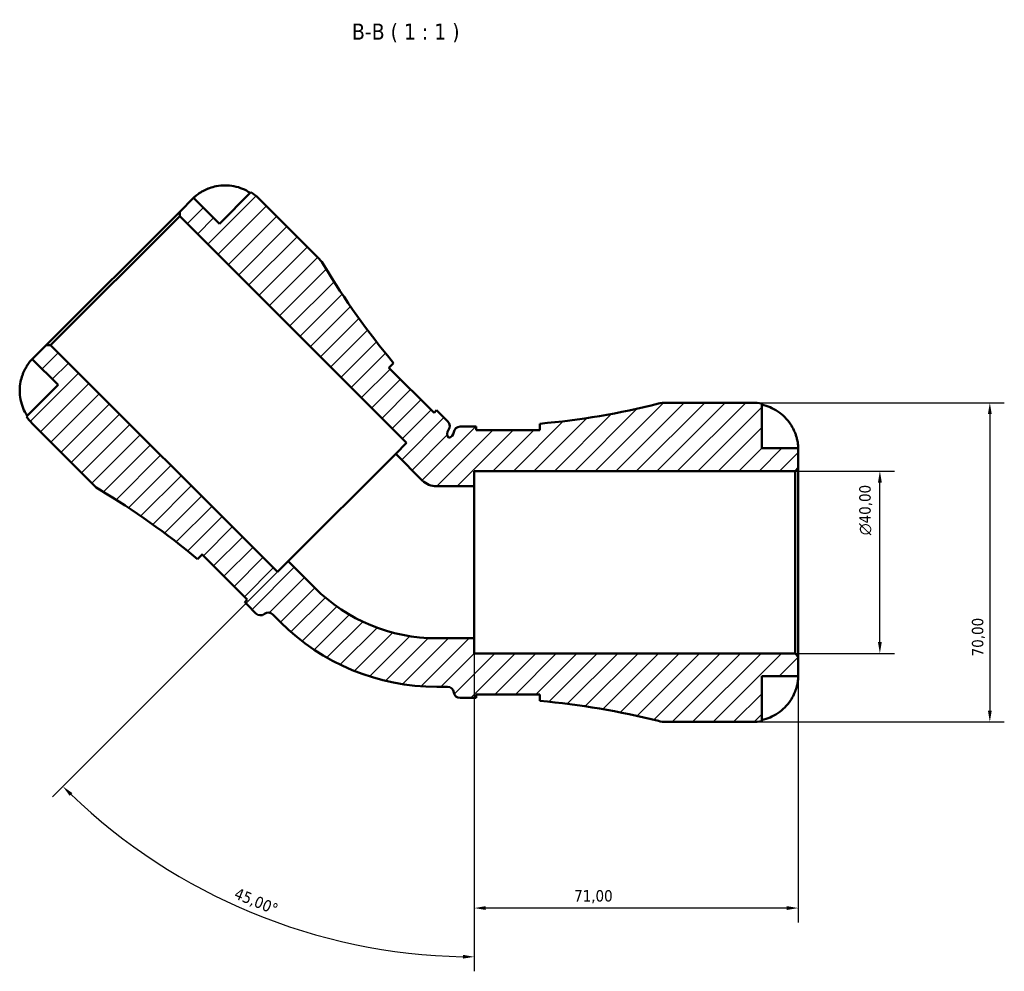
# Model space of a CAD drawing. Header units: millimetres. Extents: x 0 to 908, y 0 to 907.
# Tile 8 of 13: x 336 to 552, y 699 to 907. Entities that reach past the tile are written whole.
import ezdxf

# ---------------------------------------------------------------- set-up
doc = ezdxf.new("R2010")
doc.units = ezdxf.units.MM
for name, color, linetype, lineweight in [('Dimension (ISO)', 7, 'Continuous', 25), ('Hatch (ISO)', 7, 'Continuous', 18), ('Symbol (ISO)', 7, 'Continuous', 25), ('Visible (ISO)', 7, 'Continuous', 50)]:
    doc.layers.add(name, color=color, linetype=linetype, lineweight=lineweight)
doc.styles.add('Label Text (ISO)', font='tahoma.ttf')
doc.styles.add('Note Text (ISO)', font='tahoma.ttf')
doc.dimstyles.new('Default (ISO)', dxfattribs={"dimtxt": 2.5, "dimasz": 2.5, "dimexe": 3.175, "dimexo": 0, "dimgap": 0.762, "dimtad": 1, "dimrnd": 1e-08, "dimzin": 0, "dimtxsty": 'Note Text (ISO)', "dimcen": 0.09, "dimdle": 10, "dimclrd": 256, "dimclre": 256, "dimclrt": 256, "dimazin": 0, "dimtfac": 1.402080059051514, "dimtmove": 0, "dimatfit": 3, "dimfxl": 1, "dimtolj": 1, "dimtzin": 0, "dimlwd": -1, "dimlwe": -1, "dimarcsym": 0})

# ---------------------------------------------------------------- blocks, each defined once
blk = doc.blocks.new('*D7')
at = {"layer": 'Defpoints', "color": 0, "transparency": 16777216}
for p in [(436.0998347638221, 771.6939419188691), (507.0998347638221, 767.6606085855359), (436.0998347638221, 712.5488005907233)]:
    blk.add_point(p, dxfattribs=at)
at = {"layer": 'Dimension (ISO)', "transparency": 16777216}
for p, q in [((436.0998347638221, 771.6939419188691), (436.0998347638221, 709.3738005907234)), ((507.0998347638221, 767.6606085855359), (507.0998347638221, 709.3738005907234)), ((504.5998347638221, 712.5488005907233), (438.5998347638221, 712.5488005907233))]:
    blk.add_line(p, q, dxfattribs=at)
for points in [[(438.5998347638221, 712.96546725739), (438.5998347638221, 712.1321339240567), (436.0998347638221, 712.5488005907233)], [(504.5998347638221, 712.96546725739), (504.5998347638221, 712.1321339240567), (507.0998347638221, 712.5488005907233)]]:
    blk.add_solid(points, dxfattribs=at)
at = {"layer": 'Dimension (ISO)', "color": 232, "true_color": 0xca0064, "transparency": 16777216, "insert": (457.977940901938, 716.4823922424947), "char_height": 2.5, "attachment_point": 1, "style": 'Note Text (ISO)'}
blk.add_mtext('\\A1;71,00', dxfattribs=at)
blk = doc.blocks.new('*D8')
at = {"layer": 'Defpoints', "color": 0, "transparency": 16777216}
for p in [(497.0998347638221, 823.3606085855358), (497.0998347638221, 753.3606085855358), (549.0998347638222, 753.3606085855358)]:
    blk.add_point(p, dxfattribs=at)
at = {"layer": 'Dimension (ISO)', "transparency": 16777216}
for p, q in [((497.0998347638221, 823.3606085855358), (552.2748347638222, 823.3606085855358)), ((549.0998347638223, 820.8606085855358), (549.0998347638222, 755.8606085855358)), ((497.0998347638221, 753.3606085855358), (552.2748347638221, 753.3606085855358))]:
    blk.add_line(p, q, dxfattribs=at)
for points in [[(548.6831680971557, 820.8606085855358), (549.5165014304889, 820.8606085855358), (549.0998347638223, 823.3606085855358)], [(548.6831680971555, 755.8606085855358), (549.5165014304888, 755.8606085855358), (549.0998347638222, 753.3606085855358)]]:
    blk.add_solid(points, dxfattribs=at)
at = {"layer": 'Dimension (ISO)', "color": 232, "true_color": 0xca0064, "transparency": 16777216, "insert": (545.1662431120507, 767.7387147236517), "char_height": 2.5, "attachment_point": 1, "rotation": 90, "style": 'Note Text (ISO)'}
blk.add_mtext('\\A1;70,00', dxfattribs=at)
blk = doc.blocks.new('*D9')
at = {"layer": 'Defpoints', "color": 0, "transparency": 16777216}
for p in [(506.3998347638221, 808.3606085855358), (524.9997491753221, 808.3606085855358), (506.3998347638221, 768.3606085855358)]:
    blk.add_point(p, dxfattribs=at)
at = {"layer": 'Dimension (ISO)', "transparency": 16777216}
for p, q in [((506.3998347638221, 808.3606085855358), (528.1747491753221, 808.3606085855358)), ((524.9997491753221, 770.8606085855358), (524.9997491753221, 805.8606085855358)), ((506.3998347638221, 768.3606085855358), (528.1747491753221, 768.3606085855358))]:
    blk.add_line(p, q, dxfattribs=at)
for points in [[(524.5830825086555, 805.8606085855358), (525.4164158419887, 805.8606085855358), (524.9997491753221, 808.3606085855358)], [(524.5830825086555, 770.8606085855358), (525.4164158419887, 770.8606085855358), (524.9997491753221, 768.3606085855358)]]:
    blk.add_solid(points, dxfattribs=at)
at = {"layer": 'Dimension (ISO)', "color": 232, "true_color": 0xca0064, "transparency": 16777216, "insert": (520.4762512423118, 794.3054081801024), "char_height": 2.5, "attachment_point": 1, "rotation": 90, "style": 'Note Text (ISO)'}
blk.add_mtext('\\A1;\\fAIGDT|b0|i0;\\H2.5000;\\ln\\fTahoma|b0|i0;\\H2.5000;40,00', dxfattribs=at)
blk = doc.blocks.new('*D10')
at = {"layer": 'Defpoints', "color": 0, "transparency": 16777216}
for p in [(436.0998347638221, 829.4022391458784), (436.0998347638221, 805.0272752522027), (395.293906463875, 788.5963108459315), (372.3256387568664, 718.9420914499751)]:
    blk.add_point(p, dxfattribs=at)
at = {"layer": 'Dimension (ISO)', "transparency": 16777216}
for p, q in [((436.0998347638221, 805.0272752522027), (436.0998347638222, 698.6788471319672)), ((395.293906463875, 788.5963108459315), (343.664437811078, 736.9668421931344))]:
    blk.add_line(p, q, dxfattribs=at)
blk.add_arc((436.0998347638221, 829.4022391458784), 127.5483920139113, 226.1230383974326, 268.8769616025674, dxfattribs=at)
for points in [[(347.4027821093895, 737.1640475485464), (347.986234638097, 737.7590497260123), (345.9095018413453, 739.2119062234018)], [(433.6040382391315, 702.2949942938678), (433.595871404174, 701.4617009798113), (436.0998347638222, 701.8538471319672)]]:
    blk.add_solid(points, dxfattribs=at)
at = {"layer": 'Dimension (ISO)', "color": 232, "true_color": 0xca0064, "transparency": 16777216, "insert": (384.2069001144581, 717.0973007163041), "char_height": 2.5, "attachment_point": 1, "rotation": 337.5, "style": 'Note Text (ISO)'}
blk.add_mtext('\\A1;45,00°', dxfattribs=at)

msp = doc.modelspace()

# ---------------------------------------------------------------- hatches: boundary and pattern name
at = {"layer": 'Hatch (ISO)'}
h = msp.add_hatch(dxfattribs=at)
h.set_pattern_fill('ANSI31', color=256, scale=25.4, style=0)
h.set_pattern_definition([(45, (0, 0), (-2.245064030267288, 2.245064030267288), [])])
edge = h.paths.add_edge_path()
edge.add_ellipse((478.1576789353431, 760.3606085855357), major_axis=(-1.711117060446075, -6.787641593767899), ratio=1, start_angle=0, end_angle=14.14905472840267)
edge.add_line((478.1576789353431, 753.3606085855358), (497.0998347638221, 753.3606085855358))
edge.add_ellipse((497.0998347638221, 763.3606085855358), major_axis=(0, -9.999999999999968), ratio=1, start_angle=0, end_angle=11.53695903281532)
edge.add_line((499.099834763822, 753.562649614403), (499.099834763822, 763.3606085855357))
edge.add_line((499.0998347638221, 763.3606085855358), (507.0998347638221, 763.3606085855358))
edge.add_line((507.0998347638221, 763.3606085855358), (507.0998347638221, 767.6606085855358))
edge.add_line((507.0998347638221, 767.6606085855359), (506.3998347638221, 768.3606085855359))
edge.add_line((506.3998347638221, 768.3606085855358), (436.0998347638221, 768.3606085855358))
edge.add_line((436.0998347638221, 768.3606085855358), (436.0998347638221, 771.6939419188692))
edge.add_line((436.0998347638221, 771.6939419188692), (427.846334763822, 771.6939419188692))
edge.add_ellipse((427.8463347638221, 809.4765275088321), major_axis=(-2.664535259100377e-14, -37.78258558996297), ratio=1, start_angle=315.00000000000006, end_angle=360, ccw=False)
edge.add_line((401.1300122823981, 782.7602050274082), (395.2939064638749, 788.5963108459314))
edge.add_line((395.293906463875, 788.5963108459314), (392.9368838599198, 786.2392882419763))
edge.add_line((392.9368838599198, 786.2392882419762), (343.2272771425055, 835.9488949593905))
edge.add_line((343.2272771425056, 835.9488949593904), (342.2373276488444, 835.9488949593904))
edge.add_line((342.2373276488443, 835.9488949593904), (339.1967684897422, 832.9083358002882))
edge.add_line((339.1967684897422, 832.9083358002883), (344.8536227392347, 827.2514815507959))
edge.add_line((344.8536227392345, 827.2514815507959), (337.925419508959, 820.3232783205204))
edge.add_ellipse((346.2678363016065, 825.8372679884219), major_axis=(-8.342416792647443, -5.513989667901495), ratio=1, start_angle=0, end_angle=11.53695903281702)
edge.add_line((339.1967684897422, 818.7662001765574), (352.590895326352, 805.3720733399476))
edge.add_ellipse((357.5406427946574, 810.3218208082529), major_axis=(-4.94974746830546, -4.949747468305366), ratio=1, start_angle=5.088887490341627e-14, end_angle=14.14905472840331)
edge.add_ellipse((268.7961651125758, 661.7520871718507), major_axis=(85.1548327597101, 142.5602037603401), ratio=1, start_angle=350.90886666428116, end_angle=360, ccw=False)
edge.add_line((375.4065680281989, 789.0665766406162), (376.4294760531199, 790.0894846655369))
edge.add_line((376.4294760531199, 790.0894846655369), (386.3289709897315, 780.1899897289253))
edge.add_line((386.3289709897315, 780.1899897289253), (385.7624134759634, 779.6234322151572))
edge.add_ellipse((268.7961651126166, 661.7520871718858), major_axis=(116.9662483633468, 117.8713450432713), ratio=1, start_angle=359.77917520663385, end_angle=360, ccw=False)
edge.add_line((386.2158339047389, 779.1717559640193), (388.2381592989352, 777.149430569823))
edge.add_ellipse((389.2281087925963, 778.1393800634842), major_axis=(-0.9899494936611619, -0.9899494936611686), ratio=1, start_angle=0, end_angle=82.81924421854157)
edge.add_ellipse((390.9449915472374, 775.9275225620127), major_axis=(-0.8584413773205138, 1.105928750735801), ratio=1, start_angle=277.1807557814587, end_angle=359.99999999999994, ccw=False)
edge.add_line((391.9349410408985, 776.9174720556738), (393.6111101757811, 775.2413029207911))
edge.add_ellipse((427.8463347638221, 809.4765275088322), major_axis=(-34.23522458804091, -34.23522458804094), ratio=1, start_angle=0, end_angle=44.99999999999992)
edge.add_line((427.846334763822, 761.0606085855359), (430.2167958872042, 761.0606085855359))
edge.add_ellipse((430.2167958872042, 759.6606085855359), major_axis=(1.332267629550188e-14, 1.400000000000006), ratio=1, start_angle=277.1807557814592, end_angle=360, ccw=False)
edge.add_ellipse((432.994834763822, 760.0106085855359), major_axis=(-1.389019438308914, -0.1750000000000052), ratio=1, start_angle=0, end_angle=82.81924421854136)
edge.add_line((432.994834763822, 758.6106085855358), (435.8548347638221, 758.6106085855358))
edge.add_ellipse((435.8548347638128, 592.554120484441), major_axis=(9.283684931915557e-12, 166.0564881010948), ratio=1, start_angle=359.77917520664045, end_angle=360, ccw=False)
edge.add_line((436.4948347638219, 758.6093752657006), (436.4948347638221, 759.4106085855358))
edge.add_line((436.4948347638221, 759.4106085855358), (450.4948347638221, 759.4106085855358))
edge.add_line((450.494834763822, 759.4106085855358), (450.494834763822, 757.9639981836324))
edge.add_ellipse((435.8548347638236, 592.5541204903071), major_axis=(14.63999999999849, 165.4098776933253), ratio=1, start_angle=350.9088666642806, end_angle=360, ccw=False)
edge = h.paths.add_edge_path()
edge.add_ellipse((478.1576789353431, 816.360608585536), major_axis=(1.77635683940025e-14, 6.999999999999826), ratio=1, start_angle=0, end_angle=14.14905472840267)
edge.add_ellipse((435.8548347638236, 984.1670966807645), major_axis=(40.59172711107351, -161.0188465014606), ratio=1, start_angle=350.90886666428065, end_angle=360, ccw=False)
edge.add_line((450.4948347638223, 818.7572189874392), (450.494834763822, 817.3106085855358))
edge.add_line((450.494834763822, 817.3106085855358), (436.494834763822, 817.3106085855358))
edge.add_line((436.4948347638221, 817.3106085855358), (436.4948347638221, 818.111841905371))
edge.add_ellipse((435.8548347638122, 984.1670966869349), major_axis=(0.6400000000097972, -166.0552547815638), ratio=1, start_angle=359.77917520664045, end_angle=360, ccw=False)
edge.add_line((435.8548347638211, 818.1106085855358), (432.9948347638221, 818.1106085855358))
edge.add_ellipse((432.994834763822, 816.7106085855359), major_axis=(1.110223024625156e-14, 1.400000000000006), ratio=1, start_angle=0, end_angle=82.81924421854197)
edge.add_ellipse((430.2167958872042, 817.0606085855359), major_axis=(1.389019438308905, -0.1749999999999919), ratio=1, start_angle=285.26286466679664, end_angle=360.00000000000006, ccw=False)
edge.add_ellipse((431.5329207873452, 816.5154518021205), major_axis=(-1.119295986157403, -0.8409378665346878), ratio=1, start_angle=285.26286466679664, end_angle=360.0000000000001, ccw=False)
edge.add_ellipse((429.3210632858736, 818.2323345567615), major_axis=(1.105928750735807, -0.8584413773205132), ratio=1, start_angle=0, end_angle=82.81924421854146)
edge.add_line((430.3110127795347, 819.2222840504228), (428.2886873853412, 821.2446094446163))
edge.add_ellipse((545.7083561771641, 938.6642782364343), major_axis=(-117.4196687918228, -117.419668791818), ratio=1, start_angle=359.7791752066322, end_angle=360, ccw=False)
edge.add_line((427.8370111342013, 821.6980298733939), (427.2704536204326, 821.1314723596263))
edge.add_line((427.2704536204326, 821.1314723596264), (417.370958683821, 831.030967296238))
edge.add_line((417.370958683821, 831.030967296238), (418.3938667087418, 832.0538753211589))
edge.add_ellipse((545.7083561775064, 938.6642782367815), major_axis=(-127.3144894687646, -106.6104029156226), ratio=1, start_angle=350.90886666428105, end_angle=360, ccw=False)
edge.add_ellipse((397.1386225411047, 849.9198005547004), major_axis=(6.009529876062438, 3.589644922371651), ratio=1, start_angle=2.544443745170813e-13, end_angle=14.14905472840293)
edge.add_line((402.0883700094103, 854.869548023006), (388.6942431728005, 868.2636748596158))
edge.add_ellipse((381.6231753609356, 861.1926070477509), major_axis=(7.071067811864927, 7.07106781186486), ratio=1, start_angle=0, end_angle=11.53695903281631)
edge.add_line((387.1371650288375, 869.5350238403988), (380.208961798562, 862.6068206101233))
edge.add_line((380.208961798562, 862.6068206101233), (374.5521075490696, 868.2636748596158))
edge.add_line((374.5521075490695, 868.2636748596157), (371.5115483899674, 865.2231157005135))
edge.add_line((371.5115483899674, 865.2231157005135), (371.5115483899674, 864.2331662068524))
edge.add_line((371.5115483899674, 864.2331662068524), (421.2211551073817, 814.5235594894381))
edge.add_line((421.2211551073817, 814.5235594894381), (418.8641325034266, 812.166536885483))
edge.add_line((418.8641325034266, 812.1665368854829), (424.7002383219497, 806.3304310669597))
edge.add_ellipse((427.846334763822, 809.4765275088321), major_axis=(-3.146096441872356, -3.146096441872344), ratio=1, start_angle=0, end_angle=45.00000000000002)
edge.add_line((427.846334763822, 805.0272752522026), (436.0998347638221, 805.0272752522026))
edge.add_line((436.0998347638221, 805.0272752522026), (436.0998347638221, 808.3606085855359))
edge.add_line((436.0998347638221, 808.3606085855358), (506.3998347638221, 808.3606085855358))
edge.add_line((506.3998347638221, 808.3606085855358), (507.0998347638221, 809.0606085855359))
edge.add_line((507.0998347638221, 809.0606085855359), (507.0998347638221, 813.3606085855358))
edge.add_line((507.0998347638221, 813.3606085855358), (499.0998347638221, 813.3606085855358))
edge.add_line((499.0998347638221, 813.3606085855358), (499.0998347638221, 823.1585675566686))
edge.add_ellipse((497.0998347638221, 813.3606085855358), major_axis=(1.999999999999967, 9.79795897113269), ratio=1, start_angle=3.180554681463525e-15, end_angle=11.53695903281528)
edge.add_line((497.0998347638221, 823.3606085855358), (478.1576789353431, 823.3606085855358))

# ---------------------------------------------------------------- linework, layer by layer
at = {"layer": 'Visible (ISO)'}
for p, q in [((374.5521075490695, 868.2636748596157), (371.5115483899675, 865.2231157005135)), ((380.208961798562, 862.6068206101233), (374.5521075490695, 868.2636748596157)), ((387.1371650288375, 869.5350238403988), (380.208961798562, 862.6068206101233)), ((402.0883700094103, 854.8695480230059), (388.6942431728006, 868.2636748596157)), ((371.5115483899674, 865.2231157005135), (342.2373276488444, 835.9488949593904)), ((343.2272771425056, 835.9488949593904), (371.5115483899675, 864.2331662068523)), ((371.5115483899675, 865.2231157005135), (371.5115483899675, 864.2331662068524)), ((371.5115483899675, 864.2331662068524), (421.2211551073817, 814.5235594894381)), ((342.2373276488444, 835.9488949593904), (339.1967684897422, 832.9083358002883)), ((343.2272771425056, 835.9488949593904), (342.2373276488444, 835.9488949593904)), ((392.9368838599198, 786.2392882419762), (343.2272771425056, 835.9488949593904)), ((339.1967684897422, 832.9083358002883), (344.8536227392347, 827.2514815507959)), ((417.370958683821, 831.030967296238), (418.3938667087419, 832.0538753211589)), ((427.2704536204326, 821.1314723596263), (417.370958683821, 831.030967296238)), ((344.8536227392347, 827.2514815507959), (337.9254195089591, 820.3232783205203)), ((497.0998347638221, 823.3606085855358), (478.1576789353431, 823.3606085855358)), ((499.0998347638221, 813.3606085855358), (499.0998347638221, 823.1585675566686)), ((427.8370111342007, 821.6980298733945), (427.2704536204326, 821.1314723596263)), ((430.3110127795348, 819.2222840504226), (428.2886873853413, 821.2446094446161)), ((339.1967684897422, 818.7662001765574), (352.5908953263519, 805.3720733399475)), ((435.8548347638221, 818.1106085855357), (432.994834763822, 818.1106085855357)), ((436.4948347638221, 817.3106085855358), (436.4948347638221, 818.1118419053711)), ((450.494834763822, 818.7572189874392), (450.494834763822, 817.3106085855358)), ((450.494834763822, 817.3106085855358), (436.4948347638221, 817.3106085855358)), ((421.2211551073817, 814.5235594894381), (418.8641325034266, 812.1665368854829)), ((418.8641325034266, 812.1665368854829), (395.293906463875, 788.5963108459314)), ((418.8641325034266, 812.1665368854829), (424.7002383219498, 806.3304310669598)), ((507.0998347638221, 813.3606085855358), (499.0998347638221, 813.3606085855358)), ((507.0998347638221, 809.0606085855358), (507.0998347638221, 813.3606085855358)), ((436.0998347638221, 805.0272752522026), (436.0998347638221, 808.3606085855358)), ((436.0998347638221, 808.3606085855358), (506.3998347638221, 808.3606085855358)), ((506.3998347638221, 808.3606085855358), (507.0998347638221, 809.0606085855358)), ((506.3998347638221, 808.3606085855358), (506.3998347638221, 768.3606085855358)), ((507.0998347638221, 767.6606085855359), (507.0998347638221, 809.0606085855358)), ((427.8463347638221, 805.0272752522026), (436.0998347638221, 805.0272752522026)), ((436.0998347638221, 771.6939419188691), (436.0998347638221, 805.0272752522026)), ((375.406568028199, 789.066576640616), (376.4294760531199, 790.0894846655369)), ((376.4294760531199, 790.0894846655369), (386.3289709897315, 780.1899897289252)), ((395.293906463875, 788.5963108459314), (392.9368838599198, 786.2392882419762)), ((401.1300122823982, 782.7602050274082), (395.293906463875, 788.5963108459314)), ((386.3289709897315, 780.1899897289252), (385.7624134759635, 779.6234322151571)), ((386.2158339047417, 779.1717559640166), (388.2381592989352, 777.149430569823)), ((391.9349410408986, 776.9174720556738), (393.6111101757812, 775.2413029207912)), ((436.0998347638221, 771.6939419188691), (427.8463347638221, 771.6939419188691)), ((436.0998347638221, 768.3606085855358), (436.0998347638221, 771.6939419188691)), ((506.3998347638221, 768.3606085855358), (436.0998347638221, 768.3606085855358)), ((507.0998347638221, 767.6606085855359), (506.3998347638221, 768.3606085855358)), ((507.0998347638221, 763.3606085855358), (507.0998347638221, 767.6606085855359)), ((499.0998347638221, 753.562649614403), (499.0998347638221, 763.3606085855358)), ((499.0998347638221, 763.3606085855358), (507.0998347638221, 763.3606085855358)), ((427.8463347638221, 761.0606085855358), (430.2167958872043, 761.0606085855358)), ((432.994834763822, 758.6106085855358), (435.8548347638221, 758.6106085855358)), ((436.4948347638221, 758.6093752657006), (436.4948347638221, 759.4106085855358)), ((436.4948347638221, 759.4106085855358), (450.494834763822, 759.4106085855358)), ((450.494834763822, 759.4106085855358), (450.494834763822, 757.9639981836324)), ((478.1576789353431, 753.3606085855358), (497.0998347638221, 753.3606085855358))]:
    msp.add_line(p, q, dxfattribs=at)
for centre, radius, start, end in [((381.6231753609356, 861.1926070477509), 9.999999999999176, 44.99999999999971, 56.53695903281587), ((397.1386225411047, 849.9198005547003), 6.999999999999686, 30.85094527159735, 45), ((545.7083561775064, 938.6642782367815), 166.0564880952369, 210.8509452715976, 219.9420786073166), ((435.8548347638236, 984.1670966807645), 166.0564880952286, 275.0579213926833, 284.1490547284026), ((478.1576789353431, 816.3606085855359), 6.999999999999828, 90, 104.1490547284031), ((497.0998347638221, 813.3606085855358), 9.999999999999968, 78.46304096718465, 90), ((346.2678363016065, 825.8372679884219), 9.999999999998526, 213.4630409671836, 225.0000000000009), ((545.7083561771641, 938.6642782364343), 166.0564880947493, 224.779175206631, 224.9999999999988), ((429.3210632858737, 818.2323345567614), 1.400000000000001, 322.1807557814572, 44.99999999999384), ((432.994834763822, 816.7106085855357), 1.400000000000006, 90, 172.8192442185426), ((435.8548347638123, 984.1670966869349), 166.0564881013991, 270.0000000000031, 270.2208247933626), ((431.5329207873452, 816.5154518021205), 1.399999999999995, 142.1807557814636, 216.9178911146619), ((430.2167958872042, 817.0606085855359), 1.399999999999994, 278.0821088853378, 352.8192442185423), ((357.5406427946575, 810.3218208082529), 6.999999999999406, 224.9999999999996, 239.1490547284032), ((427.8463347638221, 809.4765275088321), 4.449252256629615, 224.9999999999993, 269.9999999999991), ((268.7961651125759, 661.7520871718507), 166.0564880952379, 50.0579213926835, 59.14905472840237), ((427.8463347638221, 809.4765275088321), 37.78258558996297, 225.0000000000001, 270.0000000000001), ((268.7961651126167, 661.7520871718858), 166.0564880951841, 45.00000000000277, 45.22082479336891), ((389.2281087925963, 778.1393800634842), 1.399999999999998, 225, 307.8192442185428), ((390.9449915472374, 775.9275225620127), 1.399999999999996, 45, 127.8192442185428), ((427.8463347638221, 809.4765275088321), 48.41591892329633, 225, 270), ((430.2167958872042, 759.6606085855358), 1.400000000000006, 7.18075578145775, 90), ((432.994834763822, 760.0106085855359), 1.400000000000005, 187.1807557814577, 270), ((435.8548347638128, 592.554120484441), 166.0564881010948, 89.77917520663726, 89.9999999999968), ((435.8548347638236, 592.5541204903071), 166.0564880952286, 75.85094527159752, 84.94207860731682), ((478.1576789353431, 760.3606085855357), 6.999999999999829, 255.8509452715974, 270), ((497.0998347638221, 763.3606085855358), 9.999999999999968, 270, 281.5369590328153)]:
    msp.add_arc(centre, radius, start, end, dxfattribs=at)
for points, knots in [([(374.5521075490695, 868.2636748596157), (374.5521075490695, 868.2636748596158), (374.5973321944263, 868.3100056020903), (374.7882155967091, 868.4914084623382), (374.9397580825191, 868.6310083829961), (375.3853724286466, 868.9938426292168), (375.692292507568, 869.2211079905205), (376.2747902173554, 869.5838394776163), (376.5028078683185, 869.714310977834), (376.9260886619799, 869.9336929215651), (377.1133675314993, 870.0239762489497), (377.5059713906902, 870.1991660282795), (377.7107071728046, 870.2832718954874), (377.9651278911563, 870.3791660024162), (378.0120697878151, 870.3965071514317), (378.0591023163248, 870.4135343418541)], [-1.232104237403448, -1.232104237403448, -1.232104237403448, -1.232104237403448, -1.122583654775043, -1.122583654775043, -1.005066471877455, -1.005066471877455, -0.8698954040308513, -0.8698954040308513, -0.7932493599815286, -0.7932493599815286, -0.736211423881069, -0.736211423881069, -0.676924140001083, -0.676924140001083, -0.6635491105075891, -0.6635491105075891, -0.6635491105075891, -0.6635491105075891]), ([(378.0591023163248, 870.4135343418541), (378.514254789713, 870.5783132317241), (379.0040038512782, 870.7173634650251), (380.1652383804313, 870.9513165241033), (380.843285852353, 871.0142791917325), (382.0818130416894, 871.0168845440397), (382.7563659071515, 870.9574640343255), (384.0776321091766, 870.6973899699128), (384.7243416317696, 870.4967170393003), (385.8483466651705, 870.0327824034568), (386.4292554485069, 869.730992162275), (386.9740616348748, 869.3719204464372)], [4.902643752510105, 4.902643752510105, 4.902643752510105, 4.902643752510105, 5.042245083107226, 5.042245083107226, 5.228549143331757, 5.228549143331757, 5.413804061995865, 5.413804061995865, 5.599058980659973, 5.599058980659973, 5.77859994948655, 5.77859994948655, 5.77859994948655, 5.77859994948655]), ([(337.0469090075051, 829.4013410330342), (337.0848908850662, 829.5062546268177), (337.1244072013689, 829.6106371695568), (337.2510609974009, 829.9308013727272), (337.3428088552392, 830.1430500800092), (337.5405703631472, 830.5637017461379), (337.6463374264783, 830.7700866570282), (337.9149464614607, 831.2547303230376), (338.0787484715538, 831.5164668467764), (338.4601941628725, 832.0715537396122), (338.6670256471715, 832.3273225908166), (339.0031386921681, 832.7137628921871), (339.1234941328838, 832.8344873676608), (339.1885310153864, 832.9001369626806), (339.1967684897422, 832.9083358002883), (339.1967684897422, 832.9083358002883)], [-1.839614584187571, -1.839614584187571, -1.839614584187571, -1.839614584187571, -1.80908669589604, -1.80908669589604, -1.745298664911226, -1.745298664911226, -1.678814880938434, -1.678814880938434, -1.581072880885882, -1.581072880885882, -1.444616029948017, -1.444616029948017, -1.301730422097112, -1.301730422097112, -1.253543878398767, -1.253543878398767, -1.253543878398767, -1.253543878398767]), ([(417.4734271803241, 831.1334357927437), (417.4609204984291, 831.1209291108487), (417.4487529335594, 831.1077252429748), (417.417565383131, 831.0710787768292), (417.3991459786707, 831.0465184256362), (417.3816699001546, 831.0201928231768)], [-2.590472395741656, -2.590472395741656, -2.590472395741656, -2.590472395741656, -2.572114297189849, -2.572114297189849, -2.54206388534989, -2.54206388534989, -2.54206388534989, -2.54206388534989]), ([(338.0885229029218, 820.4863817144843), (337.7294511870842, 821.0311879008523), (337.4276609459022, 821.6120966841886), (336.9637263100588, 822.7361017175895), (336.7630533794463, 823.3828112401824), (336.5029793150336, 824.7040774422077), (336.4435588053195, 825.3786303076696), (336.4461641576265, 826.617157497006), (336.5091268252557, 827.2952049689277), (336.743079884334, 828.4564394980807), (336.882130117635, 828.9461885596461), (337.0469090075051, 829.4013410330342)], [0.1897242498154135, 0.1897242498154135, 0.1897242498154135, 0.1897242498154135, 0.3692652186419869, 0.3692652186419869, 0.5545201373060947, 0.5545201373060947, 0.7397750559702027, 0.7397750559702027, 0.9260791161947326, 0.9260791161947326, 1.065680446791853, 1.065680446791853, 1.065680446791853, 1.065680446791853]), ([(499.0998347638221, 822.9279045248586), (499.7389729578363, 822.7965704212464), (500.36313542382, 822.5992038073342), (501.4859783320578, 822.1324635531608), (502.0851682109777, 821.8170680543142), (503.2033446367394, 821.0666918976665), (503.7223421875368, 820.63172763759), (504.5962708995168, 819.7541144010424), (505.0312015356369, 819.230141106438), (505.6868885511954, 818.2435945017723), (505.9348700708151, 817.7989662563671), (506.1401952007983, 817.360608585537)], [0.1897242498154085, 0.1897242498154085, 0.1897242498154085, 0.1897242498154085, 0.3692652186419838, 0.3692652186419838, 0.5545201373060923, 0.5545201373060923, 0.7397750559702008, 0.7397750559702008, 0.926079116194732, 0.926079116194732, 1.065680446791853, 1.065680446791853, 1.065680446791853, 1.065680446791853]), ([(506.1401952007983, 817.360608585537), (506.2088582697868, 817.2140167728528), (506.2743577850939, 817.0661141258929), (506.4351803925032, 816.6807435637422), (506.5244593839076, 816.4437417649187), (506.6903049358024, 815.9526434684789), (506.763971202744, 815.7015800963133), (506.9159132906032, 815.1032742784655), (506.9774639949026, 814.7749555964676), (507.0675909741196, 814.1398967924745), (507.0856935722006, 813.8617428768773), (507.1018026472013, 813.4652268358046), (507.0998347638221, 813.3606085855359), (507.0998347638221, 813.3606085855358)], [-0.6400853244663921, -0.6400853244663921, -0.6400853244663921, -0.6400853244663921, -0.5922218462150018, -0.5922218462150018, -0.5159503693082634, -0.5159503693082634, -0.4323560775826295, -0.4323560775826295, -0.3086303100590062, -0.3086303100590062, -0.1584495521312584, -0.1584495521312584, 0, 0, 0, 0]), ([(376.4402623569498, 790.0788012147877), (376.4019375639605, 790.0533584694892), (376.3673550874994, 790.0259101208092), (376.3333923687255, 789.9933344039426), (376.3301775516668, 789.9901861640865), (376.3270075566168, 789.9870161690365)], [-0.3043655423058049, -0.3043655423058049, -0.3043655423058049, -0.3043655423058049, -0.260629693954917, -0.260629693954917, -0.2559864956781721, -0.2559864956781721, -0.2559864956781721, -0.2559864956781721]), ([(507.0998347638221, 763.3606085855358), (507.0998347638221, 763.3606085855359), (507.1003663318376, 763.3076398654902), (507.0957089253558, 763.0851921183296), (507.0895987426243, 762.9024750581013), (507.0472294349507, 762.4313810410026), (507.0120671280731, 762.1511231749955), (506.8992618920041, 761.554001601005), (506.8285851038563, 761.2517540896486), (506.678009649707, 760.7337050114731), (506.6119346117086, 760.529493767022), (506.47075965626, 760.1360356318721), (506.3974766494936, 759.9481798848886), (506.2617077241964, 759.6266150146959), (506.2022452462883, 759.4930819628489), (506.1401952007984, 759.360608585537)], [0, 0, 0, 0, 0.1127496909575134, 0.1127496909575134, 0.2404619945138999, 0.2404619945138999, 0.3630761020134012, 0.3630761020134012, 0.4698264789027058, 0.4698264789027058, 0.536808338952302, 0.536808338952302, 0.5973812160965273, 0.5973812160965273, 0.6407273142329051, 0.6407273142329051, 0.6407273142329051, 0.6407273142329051]), ([(506.1401952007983, 759.360608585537), (505.9348700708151, 758.9222509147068), (505.6868885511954, 758.4776226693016), (505.0312015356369, 757.491076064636), (504.5962708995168, 756.9671027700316), (503.7223421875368, 756.0894895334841), (503.2033446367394, 755.6545252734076), (502.0851682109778, 754.9041491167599), (501.4859783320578, 754.5887536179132), (500.36313542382, 754.1220133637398), (499.7389729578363, 753.9246467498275), (499.0998347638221, 753.7933126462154)], [4.902643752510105, 4.902643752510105, 4.902643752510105, 4.902643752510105, 5.042245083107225, 5.042245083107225, 5.228549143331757, 5.228549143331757, 5.413804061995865, 5.413804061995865, 5.599058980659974, 5.599058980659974, 5.77859994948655, 5.77859994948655, 5.77859994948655, 5.77859994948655])]:
    msp.add_open_spline(points, degree=3, knots=knots, dxfattribs=at)
for points in [[(450.4796287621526, 817.3105978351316), (450.4897381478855, 817.3605228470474), (450.494834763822, 817.4088630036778), (450.494834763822, 817.4555209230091)], [(450.494834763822, 759.2656962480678), (450.494834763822, 759.3123503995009), (450.4897384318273, 759.3606885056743), (450.4796278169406, 759.410616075)]]:
    msp.add_open_spline(points, degree=3, dxfattribs=at)

# ---------------------------------------------------------------- texts
at = {"layer": 'Symbol (ISO)', "insert": (409.2831721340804, 902.3429017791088), "char_height": 3.499999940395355, "attachment_point": 7, "style": 'Label Text (ISO)'}
msp.add_mtext('B-B ( 1 : 1 )', dxfattribs=at)

# ---------------------------------------------------------------- dimensions: what is measured, and where the dimension line sits
at = {"layer": 'Dimension (ISO)'}
dim = msp.add_angular_dim_3p(base=(372.3256387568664, 718.9420914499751), center=(436.0998347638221, 829.4022391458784), p1=(395.293906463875, 788.5963108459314), p2=(436.0998347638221, 805.0272752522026), dimstyle='Default (ISO)', override={"dimadec": 2, "dimtp": 0, "dimtm": -0, "dimtdec": 2}, dxfattribs=at)
dim.commit()
dim.dimension.update_dxf_attribs({"geometry": '*D10', "text_midpoint": (387.2891783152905, 711.5628903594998), "dimtype": 165})
for base, p1, p2, angle, picture, middle in [((549.0998347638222, 753.3606085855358), (497.0998347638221, 823.3606085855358), (497.0998347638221, 753.3606085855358), 90, '*D8', (549.0998347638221, 771.8606085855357)), ((436.0998347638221, 712.5488005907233), (507.0998347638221, 767.6606085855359), (436.0998347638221, 771.6939419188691), 180, '*D7', (462.0998347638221, 712.5488005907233))]:
    dim = msp.add_linear_dim(base=base, p1=p1, p2=p2, angle=angle, dimstyle='Default (ISO)', override={"dimdec": 2, "dimtp": 0, "dimtm": -0, "dimtdec": 2, "dimtofl": 0, "dimatfit": 1}, dxfattribs=at)
    dim.commit()
    dim.dimension.update_dxf_attribs({"geometry": picture, "text_midpoint": middle, "dimtype": 160})
dim = msp.add_linear_dim(base=(524.9997491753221, 808.3606085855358), p1=(506.3998347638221, 768.3606085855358), p2=(506.3998347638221, 808.3606085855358), angle=90, text='\\fAIGDT|b0|i0;\\H2.5000;\\ln\\fTahoma|b0|i0;\\H2.5000;<>', dimstyle='Default (ISO)', override={"dimdec": 2, "dimtp": 0, "dimtm": -0, "dimtdec": 2, "dimtofl": 0, "dimatfit": 1}, dxfattribs=at)
dim.commit()
dim.dimension.update_dxf_attribs({"geometry": '*D9', "text_midpoint": (524.9997491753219, 799.8606085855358), "dimtype": 160})

doc.saveas('drawing.dxf')
